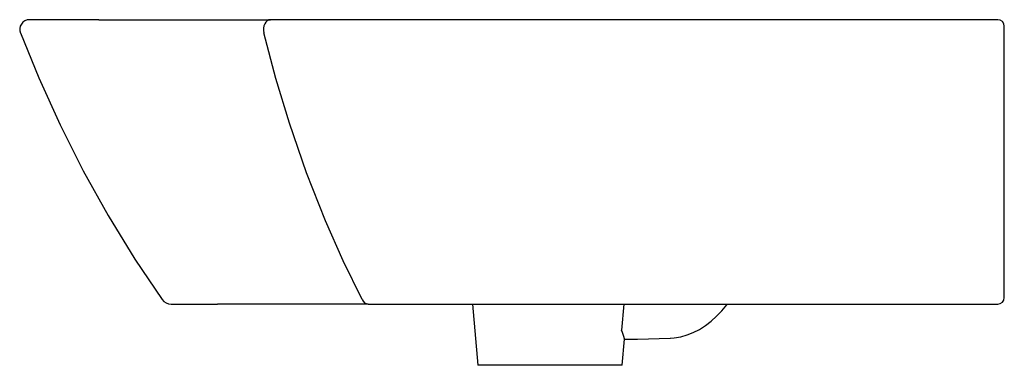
# Model space of a CAD drawing. Header units: millimetres. Extents: x 4491.712 to 4492.162, y 2556.068 to 2556.226.
import ezdxf

# ---------------------------------------------------------------- set-up
doc = ezdxf.new("R2010")
doc.units = ezdxf.units.MM
doc.layers.add('SANINDUSA', color=3, linetype='Continuous')

msp = doc.modelspace()

# ---------------------------------------------------------------- linework, layer by layer
at = {"layer": 'SANINDUSA'}
for p, q in [((4491.74847320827, 2556.226064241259), (4491.826900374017, 2556.226064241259)), ((4491.905450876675, 2556.226064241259), (4491.826900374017, 2556.226064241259)), ((4492.059347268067, 2556.226064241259), (4491.905450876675, 2556.226064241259)), ((4492.159285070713, 2556.226064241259), (4492.059347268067, 2556.226064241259)), ((4492.162285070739, 2556.221235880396), (4492.162285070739, 2556.223064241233)), ((4492.162285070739, 2556.099956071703), (4492.162285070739, 2556.221235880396)), ((4492.162285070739, 2556.099064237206), (4492.162285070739, 2556.099956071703)), ((4491.871635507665, 2556.096064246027), (4491.802717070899, 2556.096064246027)), ((4491.871635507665, 2556.096064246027), (4491.940599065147, 2556.096064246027)), ((4491.919235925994, 2556.096064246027), (4491.92168561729, 2556.068064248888)), ((4491.940599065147, 2556.096064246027), (4492.042781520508, 2556.096064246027)), ((4491.988398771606, 2556.096064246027), (4491.987354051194, 2556.084063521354)), ((4492.042781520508, 2556.096064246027), (4492.159285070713, 2556.096064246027)), ((4491.987685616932, 2556.068064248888), (4491.988729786, 2556.079999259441)), ((4491.987685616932, 2556.068064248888), (4491.92168561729, 2556.068064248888))]:
    msp.add_line(p, q, dxfattribs=at)
for points in [[(4491.74847320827, 2556.226064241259), (4491.716781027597, 2556.226064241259)], [(4491.826900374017, 2556.226064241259), (4491.826149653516, 2556.225937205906), (4491.825441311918, 2556.22556327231), (4491.824815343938, 2556.224963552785), (4491.824307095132, 2556.224171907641), (4491.823945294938, 2556.223233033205), (4491.823750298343, 2556.222199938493), (4491.82373319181, 2556.221130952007), (4491.823894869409, 2556.220086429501)], [(4491.712614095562, 2556.220030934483), (4491.721009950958, 2556.199434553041), (4491.730791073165, 2556.177938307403), (4491.741390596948, 2556.156942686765), (4491.752792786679, 2556.13649628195), (4491.764981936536, 2556.116647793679), (4491.777454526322, 2556.098168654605)], [(4491.868768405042, 2556.098138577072), (4491.860144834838, 2556.11587387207), (4491.852082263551, 2556.134181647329), (4491.843446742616, 2556.156123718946), (4491.835622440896, 2556.178744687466), (4491.829422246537, 2556.199198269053), (4491.823894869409, 2556.220086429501)], [(4491.78150835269, 2556.096064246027), (4491.802717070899, 2556.096064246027)], [(4492.009746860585, 2556.080438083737), (4492.01145596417, 2556.080592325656), (4492.014388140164, 2556.081104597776), (4492.017289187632, 2556.081925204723), (4492.020146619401, 2556.083050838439), (4492.022944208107, 2556.08447668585), (4492.025664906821, 2556.086196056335), (4492.028290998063, 2556.088199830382), (4492.030804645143, 2556.090476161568), (4492.033188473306, 2556.093010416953), (4492.035426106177, 2556.095785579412), (4492.035619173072, 2556.096064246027)], [(4491.988729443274, 2556.079998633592), (4491.994671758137, 2556.080063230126), (4492.009599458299, 2556.080433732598)], [(4491.98866612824, 2556.080202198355), (4491.988696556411, 2556.080090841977), (4491.988729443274, 2556.079998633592)]]:
    msp.add_lwpolyline(points, dxfattribs=at)
for centre, radius, start, end in [((4491.716816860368, 2556.221564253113), 0.004499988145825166, 89.99932720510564, 201.7233088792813), ((4492.159285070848, 2556.223064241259), 0.002999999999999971, 0, 90), ((4492.159285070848, 2556.099064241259), 0.00299999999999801, 270, 0), ((4491.781508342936, 2556.101064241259), 0.005000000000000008, 215.5321600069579, 270.000111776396), ((4491.871889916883, 2556.099434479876), 0.003379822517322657, 202.5458934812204, 265.6830943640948), ((4491.965230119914, 2556.074392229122), 0.02414543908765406, 13.92336517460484, 23.61214299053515)]:
    msp.add_arc(centre, radius, start, end, dxfattribs=at)

doc.saveas('drawing.dxf')
